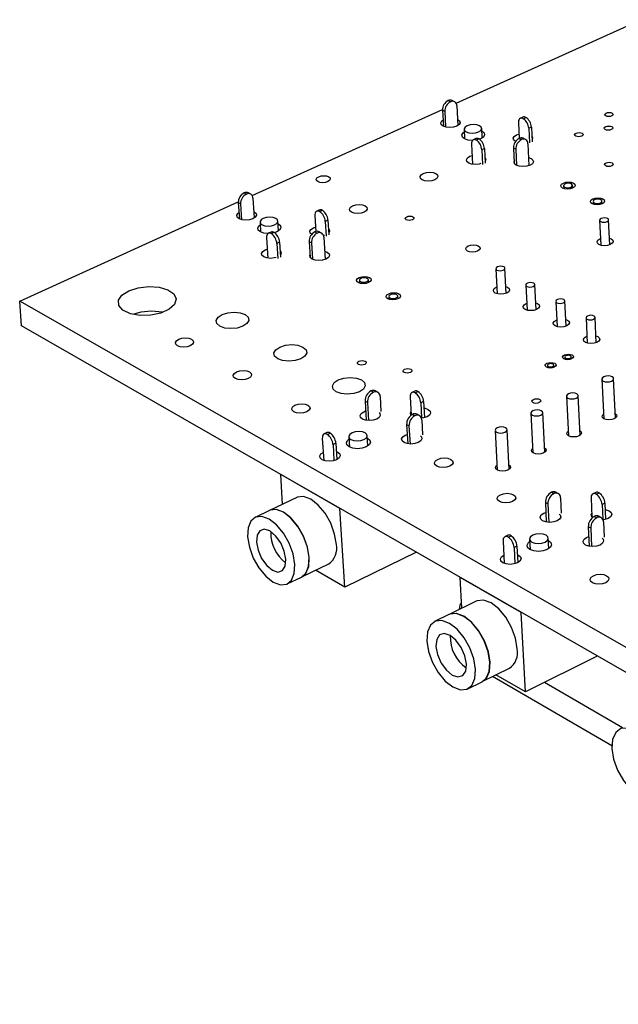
# Model space of a CAD drawing. Extents: x 66 to 205, y 69 to 140.
# Tile 1 of 13: x 66 to 95, y 69 to 117. Entities that reach past the tile are written whole.
import ezdxf

# ---------------------------------------------------------------- set-up
doc = ezdxf.new("R2010")
doc.units = 0
doc.layers.get('0').update_dxf_attribs({"linetype": 'CONTINUOUS'})

msp = doc.modelspace()

# ---------------------------------------------------------------- linework, layer by layer
at = {"color": 7, "linetype": 'CONTINUOUS'}
for p, q in [((87.037, 112.999), (95.953, 117.038)), ((86.651, 113.132), (86.761, 113.074)), ((86.959, 113.077), (86.849, 113.136)), ((87.07, 112.873), (87.121, 111.931)), ((77.188, 108.539), (86.377, 112.701)), ((86.488, 112.609), (86.378, 112.668)), ((86.378, 112.668), (86.42, 111.895)), ((86.488, 112.609), (86.529, 111.857)), ((90.262, 112.33), (90.133, 112.271)), ((90.276, 112.257), (90.405, 112.316)), ((88.297, 111.324), (88.273, 111.791)), ((90.043, 112.056), (90.081, 111.305)), ((90.672, 111.85), (90.543, 111.791)), ((90.543, 111.791), (90.578, 111.082)), ((90.672, 111.85), (90.707, 111.141)), ((87.423, 111.748), (87.448, 111.28)), ((87.995, 111.296), (87.865, 111.237)), ((89.961, 111.475), (90.071, 111.513)), ((90.081, 111.305), (90.193, 111.245)), ((90.391, 111.25), (90.279, 111.309)), ((87.776, 111.022), (87.827, 110.054)), ((88.138, 111.281), (88.008, 111.222)), ((88.405, 110.814), (88.275, 110.754)), ((88.405, 110.814), (88.442, 110.103)), ((89.918, 110.778), (89.806, 110.838)), ((89.806, 110.838), (89.844, 110.102)), ((90.501, 111.123), (90.486, 111.118)), ((90.501, 111.045), (90.554, 109.986)), ((87.696, 110.439), (87.805, 110.477)), ((88.275, 110.754), (88.312, 110.043)), ((89.918, 110.778), (89.957, 110.001)), ((92.227, 109.018), (92.233, 108.886)), ((92.661, 108.906), (92.655, 109.038)), ((76.793, 108.672), (76.903, 108.611)), ((77.113, 108.614), (77.003, 108.674)), ((65.954, 103.45), (76.514, 108.233)), ((76.624, 108.14), (76.515, 108.2)), ((76.515, 108.2), (76.566, 107.416)), ((76.624, 108.14), (76.674, 107.378)), ((77.224, 108.412), (77.286, 107.462)), ((93.654, 108.255), (93.66, 108.122)), ((94.089, 108.142), (94.083, 108.274)), ((80.215, 107.57), (80.262, 106.806)), ((80.434, 107.846), (80.301, 107.786)), ((80.443, 107.77), (80.576, 107.83)), ((77.563, 107.255), (77.593, 106.78)), ((78.457, 106.835), (78.427, 107.31)), ((80.143, 106.985), (80.248, 107.022)), ((80.846, 107.357), (80.713, 107.297)), ((80.713, 107.297), (80.756, 106.58)), ((80.846, 107.357), (80.889, 106.641)), ((93.969, 107.349), (94.025, 106.143)), ((94.456, 106.165), (94.401, 107.369)), ((78.098, 106.781), (77.964, 106.72)), ((78.24, 106.764), (78.106, 106.703)), ((80.213, 106.789), (80.324, 106.728)), ((80.534, 106.731), (80.423, 106.792)), ((80.679, 106.622), (80.627, 106.608)), ((77.879, 106.504), (77.942, 105.52)), ((78.51, 106.29), (78.376, 106.228)), ((78.376, 106.228), (78.422, 105.51)), ((78.51, 106.29), (78.556, 105.571)), ((80.044, 106.253), (79.933, 106.314)), ((79.933, 106.314), (79.98, 105.567)), ((80.044, 106.253), (80.093, 105.465)), ((80.645, 106.528), (80.711, 105.457)), ((93.975, 106.452), (94.01, 106.466)), ((77.809, 105.918), (77.914, 105.955)), ((88.957, 105.01), (89.02, 103.796)), ((89.455, 103.82), (89.393, 105.032)), ((82.362, 104.451), (82.37, 104.315)), ((82.805, 104.341), (82.797, 104.476)), ((90.401, 104.223), (90.462, 103.006)), ((90.899, 103.03), (90.838, 104.245)), ((84.229, 103.553), (84.221, 103.689)), ((88.972, 104.111), (89.003, 104.124)), ((66.047, 102.25), (65.954, 103.45)), ((123.161, 70.759), (65.954, 103.45)), ((83.785, 103.664), (83.793, 103.528)), ((90.414, 103.322), (90.446, 103.336)), ((91.853, 103.432), (91.912, 102.213)), ((92.35, 102.236), (92.291, 103.453)), ((91.863, 102.53), (91.896, 102.544)), ((93.312, 102.636), (93.37, 101.415)), ((93.809, 101.437), (93.751, 102.657)), ((123.18, 69.479), (66.047, 102.25)), ((93.321, 101.733), (93.354, 101.748)), ((91.758, 100.246), (91.753, 100.355)), ((92.291, 100.742), (92.296, 100.633)), ((92.604, 100.648), (92.599, 100.757)), ((91.445, 100.339), (91.45, 100.23)), ((94.077, 99.671), (94.166, 97.765)), ((94.734, 97.792), (94.647, 99.698)), ((83.038, 99.04), (82.923, 99.104)), ((83.255, 99.045), (83.141, 99.109)), ((85.036, 99.096), (84.9, 99.032)), ((85.052, 99.014), (85.188, 99.079)), ((82.751, 98.553), (82.637, 98.617)), ((82.637, 98.617), (82.692, 97.688)), ((82.751, 98.553), (82.803, 97.676)), ((83.364, 98.842), (83.407, 98.112)), ((84.814, 98.816), (84.864, 97.934)), ((85.466, 98.591), (85.33, 98.527)), ((85.33, 98.527), (85.372, 97.793)), ((85.466, 98.591), (85.51, 97.817)), ((92.368, 98.853), (92.46, 96.943)), ((93.03, 96.971), (92.939, 98.881)), ((82.572, 98.103), (82.665, 98.138)), ((84.932, 97.976), (85.048, 97.911)), ((85.265, 97.916), (85.15, 97.981)), ((90.649, 98.03), (90.746, 96.117)), ((91.317, 96.146), (91.222, 98.059)), ((85.374, 97.713), (85.415, 96.982)), ((80.796, 97.092), (80.658, 97.027)), ((80.81, 97.008), (80.947, 97.073)), ((84.76, 97.422), (84.645, 97.486)), ((84.645, 97.486), (84.698, 96.554)), ((84.76, 97.422), (84.81, 96.542)), ((88.922, 97.203), (89.022, 95.286)), ((89.595, 95.317), (89.496, 97.233)), ((80.573, 96.811), (80.638, 95.751)), ((81.227, 96.583), (81.089, 96.517)), ((81.227, 96.583), (81.275, 95.792)), ((81.852, 96.892), (81.882, 96.398)), ((82.775, 96.452), (82.745, 96.947)), ((84.577, 96.972), (84.672, 97.008)), ((81.089, 96.517), (81.137, 95.74)), ((78.561, 95.071), (78.562, 95.072)), ((81.422, 93.431), (78.561, 95.071)), ((78.653, 93.632), (78.561, 95.071)), ((91.756, 94.142), (91.638, 94.209)), ((91.973, 94.15), (91.855, 94.216)), ((93.778, 94.2), (93.642, 94.134)), ((93.803, 94.116), (93.939, 94.182)), ((79.337, 93.958), (78.027, 93.334)), ((91.465, 93.647), (91.347, 93.713)), ((91.347, 93.713), (91.394, 92.772)), ((92.08, 93.946), (92.117, 93.208)), ((93.553, 93.919), (93.596, 93.022)), ((78.02, 93.331), (77.328, 93.001)), ((81.422, 93.431), (81.422, 93.431)), ((81.654, 89.632), (81.422, 93.431)), ((91.269, 93.198), (91.371, 93.238)), ((91.465, 93.647), (91.51, 92.758)), ((94.222, 93.687), (94.086, 93.62)), ((94.086, 93.62), (94.119, 92.911)), ((94.222, 93.687), (94.259, 92.903)), ((93.711, 93.044), (93.83, 92.977)), ((94.047, 92.985), (93.928, 93.052)), ((94.154, 92.781), (94.188, 92.042)), ((93.538, 92.48), (93.42, 92.547)), ((93.42, 92.547), (93.465, 91.602)), ((93.538, 92.48), (93.581, 91.588)), ((89.302, 91.849), (89.358, 90.777)), ((89.528, 92.132), (89.39, 92.065)), ((89.55, 92.046), (89.689, 92.113)), ((90.583, 91.947), (90.609, 91.443)), ((91.515, 91.491), (91.489, 91.995)), ((93.338, 92.032), (93.442, 92.072)), ((89.973, 91.614), (89.835, 91.547)), ((89.835, 91.547), (89.876, 90.76)), ((89.973, 91.614), (90.014, 90.813)), ((85.118, 91.311), (81.654, 89.632)), ((79.576, 90.121), (80.883, 90.752)), ((81.654, 89.632), (80.25, 90.446)), ((78.88, 89.785), (79.569, 90.118)), ((87.234, 90.097), (87.234, 90.097)), ((90.186, 88.404), (87.234, 90.097)), ((87.315, 88.615), (87.234, 90.097)), ((88.01, 88.956), (86.697, 88.312)), ((87.203, 88.56), (87.242, 88.816)), ((87.242, 88.816), (87.302, 88.845)), ((86.69, 88.308), (85.997, 87.968)), ((90.186, 88.404), (90.186, 88.404)), ((90.383, 84.567), (90.186, 88.404)), ((93.856, 86.299), (90.383, 84.567)), ((88.302, 85.064), (89.612, 85.714)), ((94.558, 81.957), (88.79, 85.306)), ((90.383, 84.567), (88.962, 85.392)), ((87.604, 84.717), (88.295, 85.061)), ((95.074, 82.839), (91.298, 85.023))]:
    msp.add_line(p, q, dxfattribs=at)
for points in [[(90.276, 112.257), (90.228, 112.276), (90.182, 112.282), (90.14, 112.274), (90.105, 112.253), (90.076, 112.219), (90.056, 112.174), (90.045, 112.119), (90.043, 112.056)], [(94.284, 112.53), (94.354, 112.552), (94.433, 112.559), (94.511, 112.552), (94.574, 112.53), (94.614, 112.497), (94.624, 112.459), (94.603, 112.42), (94.554, 112.387), (94.485, 112.366), (94.405, 112.358), (94.328, 112.366), (94.264, 112.387), (94.224, 112.42), (94.214, 112.459), (94.235, 112.497), (94.284, 112.53)], [(87.105, 112.231), (87.118, 112.225), (87.207, 112.151), (87.228, 112.063), (87.178, 111.976), (87.065, 111.901), (86.906, 111.852), (86.725, 111.834), (86.549, 111.852), (86.407, 111.901), (86.318, 111.976), (86.297, 112.063), (86.347, 112.151), (86.404, 112.194)], [(87.524, 111.622), (87.654, 111.577), (87.814, 111.561), (87.979, 111.577), (88.124, 111.622), (88.227, 111.69), (88.272, 111.77), (88.252, 111.849), (88.171, 111.917), (88.041, 111.962), (87.881, 111.978), (87.717, 111.962), (87.572, 111.917), (87.469, 111.849), (87.424, 111.77), (87.443, 111.69), (87.524, 111.622)], [(94.263, 111.871), (94.333, 111.893), (94.413, 111.901), (94.49, 111.893), (94.554, 111.871), (94.594, 111.839), (94.604, 111.8), (94.583, 111.761), (94.534, 111.728), (94.464, 111.706), (94.384, 111.699), (94.307, 111.706), (94.243, 111.728), (94.203, 111.761), (94.193, 111.8), (94.214, 111.839), (94.263, 111.871)], [(87.829, 111.203), (87.819, 111.203), (87.612, 111.224), (87.443, 111.283), (87.337, 111.371), (87.312, 111.474), (87.371, 111.578), (87.429, 111.624)], [(88.279, 111.668), (88.284, 111.666), (88.389, 111.578), (88.414, 111.474), (88.356, 111.371), (88.222, 111.283), (88.156, 111.256)], [(89.908, 111.151), (89.821, 111.224), (89.799, 111.312), (89.848, 111.4), (89.961, 111.475)], [(90.693, 111.42), (90.71, 111.4), (90.732, 111.312), (90.702, 111.246)], [(92.833, 111.556), (92.903, 111.578), (92.983, 111.585), (93.061, 111.578), (93.124, 111.556), (93.164, 111.523), (93.174, 111.484), (93.153, 111.445), (93.104, 111.412), (93.034, 111.39), (92.954, 111.383), (92.876, 111.39), (92.812, 111.412), (92.773, 111.445), (92.762, 111.484), (92.784, 111.523), (92.833, 111.556)], [(88.008, 111.222), (87.96, 111.241), (87.914, 111.247), (87.872, 111.24), (87.837, 111.218), (87.808, 111.184), (87.788, 111.139), (87.777, 111.084), (87.776, 111.022)], [(88.235, 110.085), (88.145, 110.062), (87.963, 110.044), (87.787, 110.062), (87.643, 110.112), (87.554, 110.187), (87.533, 110.275), (87.582, 110.364), (87.696, 110.439)], [(88.427, 110.388), (88.447, 110.364), (88.468, 110.275), (88.437, 110.207)], [(90.534, 110.38), (90.657, 110.335), (90.747, 110.26), (90.769, 110.171), (90.72, 110.083), (90.607, 110.008), (90.447, 109.957), (90.265, 109.94), (90.089, 109.957), (89.945, 110.008), (89.855, 110.083), (89.833, 110.171), (89.839, 110.195)], [(94.282, 110.12), (94.352, 110.143), (94.432, 110.15), (94.51, 110.143), (94.574, 110.12), (94.614, 110.087), (94.625, 110.048), (94.603, 110.009), (94.554, 109.976), (94.484, 109.953), (94.404, 109.946), (94.325, 109.953), (94.261, 109.976), (94.221, 110.009), (94.211, 110.048), (94.232, 110.087), (94.282, 110.12)], [(80.4, 109.454), (80.517, 109.491), (80.65, 109.504), (80.778, 109.491), (80.882, 109.454), (80.946, 109.399), (80.96, 109.335), (80.922, 109.27), (80.838, 109.215), (80.721, 109.178), (80.588, 109.165), (80.459, 109.178), (80.355, 109.215), (80.291, 109.27), (80.277, 109.335), (80.315, 109.399), (80.4, 109.454)], [(85.452, 109.605), (85.598, 109.651), (85.764, 109.667), (85.924, 109.651), (86.055, 109.605), (86.136, 109.537), (86.155, 109.456), (86.109, 109.375), (86.005, 109.306), (85.859, 109.26), (85.693, 109.244), (85.532, 109.26), (85.402, 109.306), (85.321, 109.375), (85.302, 109.456), (85.348, 109.537), (85.452, 109.605)], [(92.217, 109.148), (92.333, 109.184), (92.466, 109.197), (92.595, 109.184), (92.7, 109.148), (92.766, 109.093), (92.783, 109.028), (92.747, 108.963), (92.665, 108.908), (92.549, 108.871), (92.416, 108.858), (92.287, 108.871), (92.182, 108.908), (92.116, 108.963), (92.099, 109.028), (92.135, 109.093), (92.217, 109.148)], [(92.279, 108.953), (92.345, 108.93), (92.426, 108.922), (92.509, 108.93), (92.581, 108.953), (92.633, 108.987), (92.655, 109.028), (92.644, 109.068), (92.603, 109.103), (92.537, 109.126), (92.456, 109.134), (92.374, 109.126), (92.301, 109.103), (92.25, 109.068), (92.227, 109.028), (92.238, 108.987), (92.279, 108.953)], [(93.643, 108.385), (93.76, 108.422), (93.893, 108.435), (94.022, 108.422), (94.128, 108.385), (94.194, 108.33), (94.211, 108.265), (94.176, 108.199), (94.094, 108.144), (93.978, 108.107), (93.845, 108.094), (93.715, 108.107), (93.609, 108.144), (93.543, 108.199), (93.526, 108.265), (93.561, 108.33), (93.643, 108.385)], [(82.037, 108.044), (82.184, 108.091), (82.351, 108.107), (82.512, 108.091), (82.643, 108.044), (82.724, 107.975), (82.742, 107.894), (82.695, 107.812), (82.59, 107.742), (82.442, 107.696), (82.275, 107.68), (82.114, 107.696), (81.983, 107.742), (81.902, 107.812), (81.884, 107.894), (81.932, 107.975), (82.037, 108.044)], [(93.707, 108.189), (93.773, 108.166), (93.854, 108.158), (93.937, 108.166), (94.01, 108.189), (94.061, 108.224), (94.083, 108.265), (94.072, 108.305), (94.031, 108.34), (93.964, 108.363), (93.884, 108.371), (93.801, 108.363), (93.728, 108.34), (93.677, 108.305), (93.655, 108.265), (93.665, 108.224), (93.707, 108.189)], [(77.266, 107.766), (77.283, 107.758), (77.37, 107.681), (77.388, 107.591), (77.335, 107.501), (77.218, 107.425), (77.055, 107.374), (76.87, 107.356), (76.693, 107.374), (76.55, 107.425), (76.462, 107.501), (76.444, 107.591), (76.498, 107.681), (76.546, 107.72)], [(77.661, 107.131), (77.792, 107.084), (77.954, 107.068), (78.121, 107.084), (78.27, 107.131), (78.377, 107.201), (78.425, 107.283), (78.408, 107.365), (78.328, 107.435), (78.197, 107.481), (78.036, 107.497), (77.868, 107.481), (77.72, 107.435), (77.613, 107.365), (77.565, 107.283), (77.581, 107.201), (77.661, 107.131)], [(80.443, 107.77), (80.395, 107.79), (80.349, 107.796), (80.308, 107.789), (80.273, 107.768), (80.245, 107.734), (80.226, 107.688), (80.215, 107.633), (80.215, 107.57)], [(84.653, 107.523), (84.725, 107.546), (84.806, 107.554), (84.885, 107.546), (84.948, 107.523), (84.988, 107.49), (84.997, 107.45), (84.975, 107.41), (84.924, 107.376), (84.852, 107.354), (84.771, 107.346), (84.692, 107.354), (84.628, 107.376), (84.589, 107.41), (84.58, 107.45), (84.602, 107.49), (84.653, 107.523)], [(77.957, 106.705), (77.75, 106.726), (77.58, 106.787), (77.477, 106.878), (77.455, 106.985), (77.518, 107.092), (77.571, 107.134)], [(78.435, 107.189), (78.447, 107.182), (78.551, 107.092), (78.573, 106.985), (78.51, 106.878), (78.372, 106.787), (78.261, 106.746)], [(94.022, 107.283), (94.089, 107.26), (94.17, 107.252), (94.254, 107.26), (94.327, 107.283), (94.379, 107.318), (94.401, 107.359), (94.39, 107.4), (94.348, 107.435), (94.281, 107.459), (94.2, 107.467), (94.116, 107.459), (94.043, 107.435), (93.991, 107.4), (93.969, 107.359), (93.98, 107.318), (94.022, 107.283)], [(78.106, 106.703), (78.058, 106.723), (78.012, 106.73), (77.971, 106.723), (77.936, 106.702), (77.909, 106.668), (77.889, 106.622), (77.879, 106.567), (77.879, 106.504)], [(80.061, 106.662), (79.993, 106.727), (79.973, 106.818), (80.026, 106.908), (80.143, 106.985)], [(80.871, 106.943), (80.9, 106.908), (80.92, 106.818), (80.883, 106.744)], [(87.621, 106.11), (87.739, 106.147), (87.873, 106.16), (88.003, 106.147), (88.109, 106.11), (88.175, 106.054), (88.191, 105.987), (88.154, 105.921), (88.071, 105.865), (87.953, 105.828), (87.818, 105.814), (87.688, 105.828), (87.582, 105.865), (87.516, 105.921), (87.501, 105.987), (87.537, 106.054), (87.621, 106.11)], [(94.442, 106.484), (94.524, 106.452), (94.599, 106.389), (94.619, 106.315), (94.579, 106.24), (94.486, 106.177), (94.354, 106.135), (94.204, 106.12), (94.057, 106.135), (93.937, 106.177), (93.862, 106.24), (93.843, 106.315), (93.883, 106.389), (93.975, 106.452), (93.975, 106.452)], [(78.345, 105.553), (78.253, 105.529), (78.068, 105.511), (77.889, 105.529), (77.745, 105.581), (77.657, 105.658), (77.638, 105.749), (77.692, 105.84), (77.809, 105.918)], [(78.536, 105.879), (78.569, 105.84), (78.588, 105.749), (78.549, 105.674)], [(80.686, 105.858), (80.811, 105.811), (80.9, 105.733), (80.92, 105.642), (80.867, 105.551), (80.75, 105.473), (80.586, 105.422), (80.401, 105.403), (80.222, 105.422), (80.078, 105.473), (79.989, 105.551), (79.969, 105.642), (79.974, 105.659)], [(89.34, 105.099), (89.273, 105.122), (89.191, 105.131), (89.107, 105.122), (89.033, 105.099), (88.98, 105.063), (88.957, 105.021), (88.967, 104.979), (89.009, 104.944), (89.076, 104.92), (89.158, 104.912), (89.242, 104.92), (89.317, 104.944), (89.369, 104.979), (89.392, 105.021), (89.382, 105.063), (89.34, 105.099)], [(82.356, 104.587), (82.475, 104.625), (82.61, 104.638), (82.74, 104.625), (82.846, 104.587), (82.911, 104.53), (82.926, 104.464), (82.888, 104.397), (82.803, 104.34), (82.684, 104.302), (82.548, 104.289), (82.418, 104.302), (82.312, 104.34), (82.247, 104.397), (82.232, 104.464), (82.27, 104.53), (82.356, 104.587)], [(82.412, 104.386), (82.478, 104.363), (82.56, 104.354), (82.644, 104.363), (82.719, 104.386), (82.772, 104.422), (82.796, 104.464), (82.787, 104.505), (82.746, 104.541), (82.68, 104.564), (82.598, 104.573), (82.514, 104.564), (82.439, 104.541), (82.386, 104.505), (82.362, 104.464), (82.371, 104.422), (82.412, 104.386)], [(90.785, 104.312), (90.718, 104.335), (90.636, 104.344), (90.551, 104.335), (90.477, 104.312), (90.424, 104.276), (90.402, 104.234), (90.412, 104.192), (90.454, 104.156), (90.521, 104.132), (90.603, 104.124), (90.688, 104.132), (90.762, 104.156), (90.815, 104.192), (90.838, 104.234), (90.827, 104.276), (90.785, 104.312)], [(71.228, 103.947), (71.68, 104.092), (72.189, 104.151), (72.688, 104.116), (73.108, 103.99), (73.393, 103.792), (73.506, 103.547), (73.429, 103.289), (73.174, 103.052), (72.774, 102.869), (72.283, 102.764), (71.768, 102.752), (71.3, 102.834), (70.94, 103), (70.739, 103.226), (70.723, 103.483), (70.894, 103.734), (71.228, 103.947)], [(83.778, 103.801), (83.898, 103.839), (84.033, 103.852), (84.164, 103.839), (84.27, 103.801), (84.336, 103.744), (84.351, 103.677), (84.313, 103.61), (84.228, 103.553), (84.109, 103.515), (83.973, 103.501), (83.842, 103.515), (83.736, 103.553), (83.67, 103.61), (83.655, 103.677), (83.693, 103.744), (83.778, 103.801)], [(83.836, 103.599), (83.903, 103.575), (83.984, 103.567), (84.069, 103.575), (84.144, 103.599), (84.197, 103.635), (84.22, 103.677), (84.211, 103.719), (84.17, 103.755), (84.103, 103.778), (84.022, 103.787), (83.937, 103.778), (83.863, 103.755), (83.809, 103.719), (83.786, 103.677), (83.795, 103.635), (83.836, 103.599)], [(89.438, 104.145), (89.524, 104.111), (89.599, 104.047), (89.618, 103.971), (89.576, 103.896), (89.482, 103.832), (89.348, 103.789), (89.196, 103.774), (89.049, 103.789), (88.929, 103.832), (88.854, 103.896), (88.836, 103.971), (88.877, 104.047), (88.972, 104.111), (88.972, 104.111)], [(90.882, 103.356), (90.968, 103.322), (91.043, 103.258), (91.062, 103.182), (91.021, 103.106), (90.926, 103.042), (90.793, 102.999), (90.64, 102.984), (90.493, 102.999), (90.372, 103.042), (90.296, 103.106), (90.278, 103.182), (90.319, 103.258), (90.414, 103.322), (90.414, 103.322)], [(92.238, 103.521), (92.17, 103.544), (92.088, 103.553), (92.003, 103.544), (91.929, 103.521), (91.876, 103.485), (91.853, 103.442), (91.864, 103.4), (91.906, 103.364), (91.974, 103.34), (92.056, 103.332), (92.141, 103.34), (92.215, 103.364), (92.268, 103.4), (92.29, 103.442), (92.28, 103.485), (92.238, 103.521)], [(75.732, 102.796), (76.003, 102.882), (76.31, 102.912), (76.604, 102.882), (76.842, 102.796), (76.987, 102.667), (77.018, 102.514), (76.929, 102.362), (76.733, 102.233), (76.461, 102.146), (76.154, 102.116), (75.859, 102.146), (75.621, 102.233), (75.476, 102.362), (75.446, 102.514), (75.536, 102.667), (75.732, 102.796)], [(93.698, 102.725), (93.63, 102.749), (93.547, 102.758), (93.462, 102.749), (93.388, 102.725), (93.335, 102.689), (93.313, 102.647), (93.323, 102.604), (93.366, 102.568), (93.434, 102.544), (93.516, 102.536), (93.601, 102.544), (93.676, 102.568), (93.728, 102.604), (93.751, 102.647), (93.74, 102.689), (93.698, 102.725)], [(92.334, 102.564), (92.419, 102.53), (92.495, 102.465), (92.514, 102.389), (92.473, 102.313), (92.379, 102.248), (92.245, 102.205), (92.092, 102.19), (91.944, 102.205), (91.823, 102.248), (91.747, 102.313), (91.728, 102.389), (91.769, 102.465), (91.863, 102.53), (91.863, 102.53)], [(73.642, 101.604), (73.793, 101.652), (73.964, 101.669), (74.128, 101.652), (74.261, 101.604), (74.341, 101.532), (74.357, 101.446), (74.307, 101.361), (74.197, 101.289), (74.046, 101.24), (73.874, 101.223), (73.71, 101.24), (73.578, 101.289), (73.497, 101.361), (73.481, 101.446), (73.532, 101.532), (73.642, 101.604)], [(78.522, 101.226), (78.794, 101.313), (79.102, 101.344), (79.398, 101.313), (79.638, 101.226), (79.785, 101.096), (79.817, 100.942), (79.729, 100.788), (79.534, 100.657), (79.261, 100.57), (78.953, 100.539), (78.656, 100.57), (78.416, 100.657), (78.269, 100.788), (78.238, 100.942), (78.327, 101.096), (78.522, 101.226)], [(93.793, 101.767), (93.877, 101.733), (93.954, 101.668), (93.973, 101.592), (93.933, 101.515), (93.839, 101.45), (93.705, 101.407), (93.552, 101.391), (93.403, 101.407), (93.281, 101.45), (93.205, 101.515), (93.186, 101.592), (93.226, 101.668), (93.321, 101.733), (93.321, 101.733)], [(92.272, 100.844), (92.362, 100.873), (92.464, 100.883), (92.563, 100.873), (92.645, 100.844), (92.695, 100.801), (92.708, 100.749), (92.681, 100.698), (92.618, 100.654), (92.528, 100.625), (92.426, 100.615), (92.327, 100.625), (92.245, 100.654), (92.194, 100.698), (92.182, 100.749), (92.209, 100.801), (92.272, 100.844)], [(92.546, 100.694), (92.583, 100.719), (92.599, 100.749), (92.591, 100.779), (92.561, 100.805), (92.514, 100.822), (92.456, 100.828), (92.396, 100.822), (92.344, 100.805), (92.307, 100.779), (92.291, 100.749), (92.299, 100.719), (92.328, 100.694), (92.376, 100.677), (92.434, 100.671), (92.494, 100.677), (92.546, 100.694)], [(82.344, 100.544), (82.417, 100.568), (82.5, 100.576), (82.581, 100.568), (82.646, 100.544), (82.686, 100.509), (82.695, 100.467), (82.671, 100.426), (82.619, 100.39), (82.546, 100.367), (82.463, 100.358), (82.382, 100.367), (82.317, 100.39), (82.277, 100.426), (82.268, 100.467), (82.291, 100.509), (82.344, 100.544)], [(91.426, 100.442), (91.516, 100.471), (91.618, 100.481), (91.717, 100.471), (91.799, 100.442), (91.85, 100.398), (91.862, 100.347), (91.835, 100.295), (91.772, 100.252), (91.682, 100.222), (91.579, 100.212), (91.48, 100.222), (91.398, 100.252), (91.348, 100.295), (91.335, 100.347), (91.363, 100.398), (91.426, 100.442)], [(91.498, 100.402), (91.461, 100.377), (91.445, 100.347), (91.452, 100.317), (91.482, 100.291), (91.529, 100.274), (91.587, 100.268), (91.647, 100.274), (91.7, 100.291), (91.737, 100.317), (91.753, 100.347), (91.745, 100.377), (91.715, 100.402), (91.668, 100.419), (91.61, 100.425), (91.55, 100.419), (91.498, 100.402)], [(76.432, 100.022), (76.584, 100.071), (76.756, 100.088), (76.921, 100.071), (77.054, 100.022), (77.136, 99.949), (77.153, 99.863), (77.103, 99.777), (76.994, 99.704), (76.842, 99.655), (76.67, 99.638), (76.504, 99.655), (76.371, 99.704), (76.29, 99.777), (76.273, 99.863), (76.323, 99.949), (76.432, 100.022)], [(84.549, 100.153), (84.623, 100.176), (84.706, 100.185), (84.786, 100.176), (84.852, 100.153), (84.892, 100.117), (84.901, 100.075), (84.878, 100.034), (84.826, 99.998), (84.753, 99.975), (84.669, 99.966), (84.589, 99.975), (84.524, 99.998), (84.483, 100.034), (84.474, 100.075), (84.497, 100.117), (84.549, 100.153)], [(81.341, 99.641), (81.614, 99.729), (81.923, 99.76), (82.221, 99.729), (82.463, 99.641), (82.612, 99.509), (82.646, 99.354), (82.558, 99.198), (82.363, 99.066), (82.09, 98.978), (81.781, 98.947), (81.482, 98.978), (81.24, 99.066), (81.091, 99.198), (81.058, 99.354), (81.146, 99.509), (81.341, 99.641)], [(94.549, 99.582), (94.617, 99.629), (94.646, 99.684), (94.632, 99.74), (94.577, 99.787), (94.489, 99.819), (94.382, 99.83), (94.271, 99.819), (94.175, 99.787), (94.107, 99.74), (94.078, 99.684), (94.092, 99.629), (94.147, 99.582), (94.235, 99.55), (94.343, 99.539), (94.453, 99.55), (94.549, 99.582)], [(85.052, 99.014), (85.002, 99.036), (84.955, 99.044), (84.912, 99.037), (84.876, 99.016), (84.846, 98.982), (84.826, 98.936), (84.815, 98.88), (84.814, 98.816)], [(92.84, 98.763), (92.909, 98.811), (92.938, 98.867), (92.924, 98.923), (92.869, 98.97), (92.781, 99.002), (92.674, 99.013), (92.563, 99.002), (92.466, 98.97), (92.398, 98.923), (92.369, 98.867), (92.382, 98.811), (92.437, 98.763), (92.525, 98.732), (92.633, 98.721), (92.744, 98.732), (92.84, 98.763)], [(79.252, 98.424), (79.404, 98.474), (79.576, 98.491), (79.742, 98.474), (79.877, 98.424), (79.96, 98.351), (79.978, 98.264), (79.928, 98.177), (79.819, 98.103), (79.666, 98.053), (79.494, 98.036), (79.327, 98.053), (79.193, 98.103), (79.11, 98.177), (79.093, 98.264), (79.142, 98.351), (79.252, 98.424)], [(90.771, 98.696), (90.844, 98.719), (90.927, 98.728), (91.008, 98.719), (91.074, 98.696), (91.116, 98.66), (91.126, 98.618), (91.104, 98.575), (91.052, 98.54), (90.979, 98.516), (90.895, 98.507), (90.814, 98.516), (90.748, 98.54), (90.707, 98.575), (90.696, 98.618), (90.719, 98.66), (90.771, 98.696)], [(83.312, 98.068), (83.353, 98.022), (83.374, 97.926), (83.32, 97.83), (83.201, 97.748), (83.034, 97.694), (82.844, 97.675), (82.66, 97.694), (82.512, 97.748), (82.42, 97.83), (82.399, 97.926), (82.453, 98.022), (82.572, 98.103), (82.572, 98.103)], [(84.86, 97.929), (84.851, 97.942), (84.83, 98.038), (84.854, 98.1)], [(85.484, 98.28), (85.541, 98.27), (85.69, 98.215), (85.782, 98.134), (85.804, 98.038), (85.751, 97.942), (85.632, 97.861), (85.465, 97.807), (85.353, 97.791)], [(91.123, 97.941), (91.191, 97.988), (91.221, 98.045), (91.208, 98.101), (91.152, 98.148), (91.064, 98.18), (90.957, 98.191), (90.846, 98.18), (90.749, 98.148), (90.68, 98.101), (90.65, 98.045), (90.664, 97.988), (90.719, 97.941), (90.807, 97.909), (90.914, 97.898), (91.025, 97.909), (91.123, 97.941)], [(94.724, 98.01), (94.782, 97.957), (94.8, 97.888), (94.763, 97.818), (94.679, 97.759), (94.558, 97.719), (94.421, 97.705), (94.287, 97.719), (94.177, 97.759), (94.108, 97.818), (94.091, 97.888), (94.127, 97.957), (94.156, 97.983)], [(80.81, 97.008), (80.76, 97.03), (80.713, 97.038), (80.67, 97.031), (80.633, 97.011), (80.605, 96.977), (80.584, 96.931), (80.574, 96.875), (80.573, 96.811)], [(82.586, 96.757), (82.695, 96.832), (82.744, 96.92), (82.725, 97.008), (82.641, 97.082), (82.506, 97.132), (82.338, 97.149), (82.165, 97.132), (82.012, 97.082), (81.903, 97.008), (81.854, 96.92), (81.873, 96.832), (81.956, 96.757), (82.092, 96.707), (82.259, 96.69), (82.433, 96.707), (82.586, 96.757)], [(89.396, 97.114), (89.465, 97.162), (89.495, 97.218), (89.482, 97.275), (89.427, 97.322), (89.339, 97.354), (89.231, 97.366), (89.12, 97.354), (89.022, 97.322), (88.953, 97.275), (88.922, 97.218), (88.936, 97.162), (88.99, 97.114), (89.079, 97.082), (89.187, 97.07), (89.298, 97.082), (89.396, 97.114)], [(93.02, 97.19), (93.078, 97.137), (93.095, 97.067), (93.059, 96.997), (92.973, 96.937), (92.853, 96.897), (92.715, 96.883), (92.581, 96.897), (92.471, 96.937), (92.402, 96.997), (92.385, 97.067), (92.422, 97.137), (92.45, 97.162)], [(82.752, 96.831), (82.762, 96.826), (82.871, 96.729), (82.895, 96.615), (82.832, 96.501), (82.69, 96.404), (82.491, 96.339), (82.266, 96.316), (82.048, 96.339), (81.872, 96.404), (81.763, 96.501), (81.739, 96.615), (81.803, 96.729), (81.859, 96.777)], [(85.32, 96.937), (85.361, 96.89), (85.383, 96.794), (85.33, 96.697), (85.211, 96.615), (85.043, 96.56), (84.853, 96.541), (84.668, 96.56), (84.519, 96.615), (84.426, 96.697), (84.405, 96.794), (84.458, 96.89), (84.577, 96.972), (84.577, 96.972)], [(81.251, 96.175), (81.322, 96.143), (81.414, 96.061), (81.435, 95.964), (81.38, 95.867), (81.26, 95.784), (81.091, 95.729), (80.9, 95.71), (80.715, 95.729), (80.566, 95.784), (80.474, 95.867), (80.454, 95.964), (80.509, 96.061), (80.615, 96.136)], [(91.306, 96.366), (91.365, 96.312), (91.382, 96.241), (91.345, 96.171), (91.259, 96.111), (91.138, 96.071), (90.999, 96.057), (90.865, 96.071), (90.755, 96.111), (90.687, 96.171), (90.67, 96.241), (90.707, 96.312), (90.735, 96.337)], [(86.151, 95.801), (86.303, 95.851), (86.477, 95.869), (86.644, 95.851), (86.781, 95.801), (86.866, 95.726), (86.886, 95.638), (86.838, 95.549), (86.73, 95.474), (86.577, 95.424), (86.403, 95.406), (86.235, 95.424), (86.099, 95.474), (86.014, 95.549), (85.994, 95.638), (86.042, 95.726), (86.151, 95.801)], [(89.584, 95.538), (89.643, 95.483), (89.66, 95.412), (89.622, 95.341), (89.536, 95.281), (89.414, 95.241), (89.275, 95.227), (89.141, 95.241), (89.031, 95.281), (88.962, 95.341), (88.946, 95.412), (88.983, 95.483), (89.01, 95.507)], [(81.251, 91.693), (81.166, 92.195), (80.977, 92.713), (80.703, 93.195), (80.37, 93.595), (80.012, 93.872), (79.663, 94.001), (79.358, 93.968), (79.337, 93.958)], [(89.176, 94.093), (89.329, 94.144), (89.503, 94.162), (89.672, 94.144), (89.81, 94.093), (89.896, 94.017), (89.918, 93.928), (89.87, 93.839), (89.762, 93.763), (89.609, 93.712), (89.434, 93.694), (89.265, 93.712), (89.127, 93.763), (89.041, 93.839), (89.02, 93.928), (89.068, 94.017), (89.176, 94.093)], [(93.803, 94.116), (93.751, 94.138), (93.702, 94.147), (93.658, 94.14), (93.62, 94.12), (93.589, 94.086), (93.567, 94.04), (93.555, 93.984), (93.553, 93.919)], [(79.569, 90.118), (79.773, 90.294), (79.909, 90.623), (79.935, 91.06), (79.85, 91.562), (79.66, 92.081), (79.385, 92.565), (79.052, 92.965), (78.694, 93.244), (78.346, 93.373), (78.042, 93.34), (78.02, 93.331)], [(79.576, 90.121), (79.78, 90.297), (79.916, 90.626), (79.942, 91.063), (79.857, 91.566), (79.667, 92.084), (79.392, 92.568), (79.059, 92.969), (78.701, 93.247), (78.353, 93.376), (78.048, 93.344), (78.027, 93.334)], [(94.237, 93.379), (94.279, 93.371), (94.432, 93.315), (94.528, 93.231), (94.553, 93.132), (94.502, 93.033), (94.384, 92.949), (94.216, 92.893), (94.121, 92.878)], [(76.962, 92.053), (77.048, 91.552), (77.238, 91.035), (77.511, 90.554), (77.842, 90.154), (78.199, 89.874), (78.547, 89.743), (78.851, 89.773), (79.083, 89.961), (79.218, 90.29), (79.244, 90.727), (79.158, 91.23), (78.968, 91.749), (78.693, 92.234), (78.36, 92.635), (78.002, 92.914), (77.654, 93.043), (77.35, 93.011), (77.12, 92.82), (76.986, 92.49), (76.962, 92.053)], [(92.021, 93.162), (92.064, 93.115), (92.088, 93.016), (92.037, 92.917), (91.917, 92.833), (91.749, 92.777), (91.557, 92.757), (91.37, 92.777), (91.217, 92.833), (91.122, 92.917), (91.098, 93.016), (91.15, 93.115), (91.269, 93.198), (91.269, 93.198)], [(93.628, 92.988), (93.588, 93.033), (93.563, 93.132), (93.587, 93.196)], [(77.388, 91.805), (77.466, 91.411), (77.641, 91.013), (77.885, 90.674), (78.162, 90.443), (78.43, 90.356), (78.649, 90.427), (78.784, 90.645), (78.815, 90.977), (78.737, 91.372), (78.562, 91.771), (78.317, 92.112), (78.039, 92.342), (77.771, 92.428), (77.553, 92.356), (77.419, 92.137), (77.388, 91.805)], [(89.55, 92.046), (89.499, 92.068), (89.45, 92.077), (89.406, 92.071), (89.367, 92.051), (89.337, 92.017), (89.316, 91.971), (89.304, 91.914), (89.302, 91.849)], [(91.495, 91.883), (91.498, 91.881), (91.611, 91.781), (91.639, 91.663), (91.578, 91.545), (91.437, 91.445), (91.236, 91.378), (91.008, 91.355), (90.787, 91.378), (90.605, 91.445), (90.492, 91.545), (90.464, 91.663), (90.526, 91.781), (90.589, 91.835)], [(91.332, 91.804), (91.441, 91.881), (91.488, 91.971), (91.467, 92.062), (91.38, 92.139), (91.24, 92.19), (91.07, 92.208), (90.895, 92.19), (90.741, 92.139), (90.632, 92.062), (90.584, 91.971), (90.606, 91.881), (90.693, 91.804), (90.832, 91.752), (91.003, 91.734), (91.178, 91.752), (91.332, 91.804)], [(94.093, 91.995), (94.136, 91.947), (94.161, 91.848), (94.11, 91.748), (93.991, 91.663), (93.822, 91.607), (93.629, 91.587), (93.442, 91.607), (93.288, 91.663), (93.192, 91.748), (93.167, 91.848), (93.219, 91.947), (93.338, 92.032), (93.338, 92.032)], [(89.994, 91.205), (90.055, 91.176), (90.15, 91.091), (90.174, 90.991), (90.121, 90.891), (90.001, 90.806), (89.831, 90.749), (89.638, 90.729), (89.45, 90.749), (89.296, 90.806), (89.201, 90.891), (89.178, 90.991), (89.23, 91.091), (89.338, 91.17)], [(93.666, 90.182), (93.821, 90.234), (93.997, 90.252), (94.168, 90.234), (94.308, 90.182), (94.397, 90.104), (94.419, 90.012), (94.373, 89.921), (94.264, 89.843), (94.11, 89.791), (93.934, 89.773), (93.762, 89.791), (93.622, 89.843), (93.533, 89.921), (93.511, 90.012), (93.558, 90.104), (93.666, 90.182)], [(89.989, 86.652), (89.906, 87.16), (89.716, 87.685), (89.436, 88.175), (89.095, 88.583), (88.726, 88.868), (88.366, 89.002), (88.049, 88.973), (88.01, 88.956)], [(85.621, 87.024), (85.706, 86.517), (85.896, 85.993), (86.175, 85.503), (86.514, 85.095), (86.882, 84.808), (87.241, 84.671), (87.558, 84.697), (87.8, 84.884), (87.945, 85.214), (87.977, 85.655), (87.893, 86.164), (87.702, 86.691), (87.422, 87.183), (87.08, 87.592), (86.711, 87.879), (86.351, 88.014), (86.035, 87.985), (85.795, 87.796), (85.652, 87.464), (85.621, 87.024)], [(88.295, 85.061), (88.492, 85.228), (88.637, 85.558), (88.67, 85.999), (88.587, 86.507), (88.396, 87.033), (88.116, 87.525), (87.774, 87.934), (87.405, 88.219), (87.045, 88.354), (86.729, 88.325), (86.69, 88.308)], [(88.302, 85.064), (88.499, 85.231), (88.644, 85.561), (88.677, 86.002), (88.593, 86.51), (88.402, 87.037), (88.122, 87.528), (87.781, 87.937), (87.412, 88.223), (87.052, 88.358), (86.736, 88.329), (86.697, 88.312)], [(86.062, 86.768), (86.138, 86.369), (86.315, 85.965), (86.565, 85.619), (86.85, 85.383), (87.127, 85.291), (87.355, 85.36), (87.498, 85.578), (87.534, 85.913), (87.458, 86.313), (87.281, 86.718), (87.03, 87.065), (86.744, 87.301), (86.466, 87.392), (86.239, 87.322), (86.097, 87.103), (86.062, 86.768)], [(94.56, 81.833), (94.641, 81.32), (94.833, 80.789), (95.117, 80.291), (95.465, 79.874), (95.844, 79.58), (96.216, 79.436), (96.545, 79.458), (96.799, 79.644), (96.953, 79.975), (96.992, 80.42), (96.911, 80.935), (96.718, 81.469), (96.432, 81.969), (96.082, 82.387), (95.702, 82.681), (95.33, 82.823), (95.001, 82.798), (94.748, 82.61), (94.596, 82.277), (94.56, 81.833)]]:
    msp.add_lwpolyline(points, dxfattribs=at)
for centre, radius, start, end in [((86.885, 112.682), 0.507, 117.4214, 181.5705), ((86.995, 112.623), 0.507, 117.4306, 181.5635), ((86.754, 112.936), 0.221, 64.4403, 117.6635), ((86.861, 112.888), 0.21, 355.9082, 118.1996), ((90.32, 112.184), 0.157, 56.887, 111.5601), ((89.948, 111.76), 0.595, 3.0029, 56.5633), ((90.078, 111.819), 0.595, 2.9945, 56.5741), ((88.052, 111.151), 0.156, 56.6196, 111.4955), ((90.32, 110.85), 0.514, 117.7067, 181.3526), ((90.185, 111.11), 0.22, 64.5241, 118.0053), ((87.675, 110.721), 0.601, 3.1502, 56.3727), ((87.806, 110.781), 0.601, 3.1417, 56.3836), ((90.432, 110.79), 0.514, 117.716, 181.3455), ((90.292, 111.062), 0.209, 355.4741, 118.5497), ((77.025, 108.217), 0.51, 117.0063, 181.8777), ((77.135, 108.156), 0.511, 117.0154, 181.8708), ((76.901, 108.466), 0.232, 63.8122, 117.6285), ((77.007, 108.421), 0.217, 357.5534, 118.8101), ((80.49, 107.703), 0.153, 55.7131, 111.2703), ((80.094, 107.257), 0.62, 3.643, 55.7352), ((80.227, 107.318), 0.62, 3.6343, 55.7464), ((78.153, 106.638), 0.153, 55.4285, 111.1976), ((77.752, 106.187), 0.626, 3.7957, 55.5378), ((77.886, 106.248), 0.626, 3.7869, 55.5491), ((80.45, 106.329), 0.517, 117.2919, 181.6598), ((80.562, 106.268), 0.517, 117.3011, 181.6527), ((80.322, 106.585), 0.231, 63.9002, 117.969), ((80.43, 106.539), 0.216, 357.1389, 119.1739), ((72.326, 100.338), 2.617, 78.6166, 109.0275), ((83.174, 98.629), 0.537, 117.7732, 181.2863), ((83.288, 98.565), 0.537, 117.7828, 181.279), ((83.037, 98.898), 0.235, 63.7559, 118.836), ((83.148, 98.853), 0.217, 357.1002, 120.5041), ((85.096, 98.946), 0.162, 55.0608, 111.6261), ((84.691, 98.485), 0.641, 3.7107, 55.6617), ((84.827, 98.55), 0.64, 3.7017, 55.6733), ((85.186, 97.497), 0.541, 117.9424, 181.157), ((85.046, 97.77), 0.235, 63.8143, 119.0423), ((85.302, 97.433), 0.542, 117.9521, 181.1496), ((85.158, 97.725), 0.216, 356.8538, 120.7314), ((80.854, 96.943), 0.16, 54.538, 111.4775), ((80.577, 96.537), 0.652, 3.9806, 55.3128), ((80.438, 96.472), 0.652, 3.9897, 55.3011), ((91.903, 93.72), 0.556, 118.5084, 180.7241), ((91.753, 94.007), 0.233, 64.016, 119.7391), ((91.867, 93.96), 0.213, 356.0186, 121.5012), ((93.842, 94.042), 0.17, 55.1341, 112.0794), ((93.58, 93.648), 0.644, 3.4329, 56.0323), ((92.021, 93.654), 0.556, 118.5183, 180.7165), ((93.443, 93.582), 0.644, 3.4419, 56.0207), ((93.98, 92.553), 0.56, 118.6837, 180.5899), ((94.099, 92.486), 0.561, 118.6938, 180.5822), ((93.827, 92.843), 0.232, 64.0806, 119.957), ((93.942, 92.797), 0.213, 355.7564, 121.7427), ((79.868, 92.243), 1.789, 178.1439, 233.3653), ((89.591, 91.975), 0.169, 54.6144, 111.9238), ((89.18, 91.504), 0.656, 3.722, 55.6583), ((89.319, 91.572), 0.655, 3.7129, 55.6701), ((80.356, 91.5), 0.916, 305.148, 12.1386), ((88.536, 87.2), 1.781, 177.4617, 235.0822), ((89.085, 86.471), 0.922, 304.8999, 11.3348)]:
    msp.add_arc(centre, radius, start, end, dxfattribs=at)

doc.saveas('drawing.dxf')
